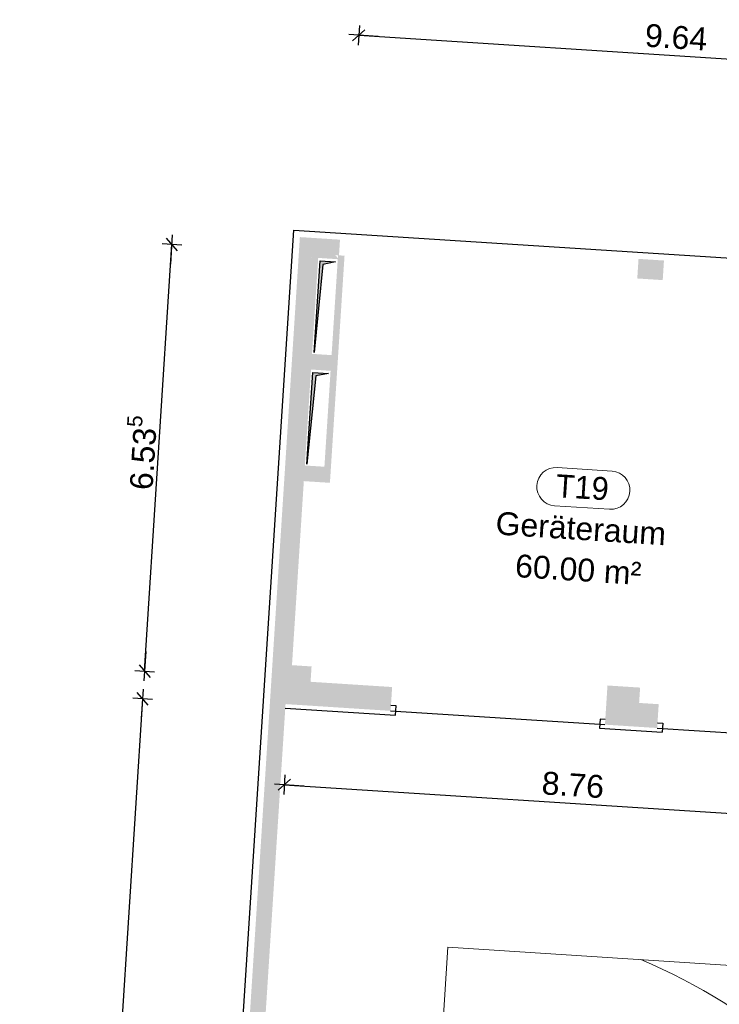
# Model space of a CAD drawing. Header units: metres. Extents: x -15.7 to 45.4, y -8.3 to 46.7.
# Tile 6 of 16: x -14.9 to -4.2, y 28.6 to 43.7. Entities that reach past the tile are written whole.
import ezdxf

# ---------------------------------------------------------------- set-up
doc = ezdxf.new("R2010")
doc.units = ezdxf.units.M
doc.header["$PDMODE"] = 65
doc.linetypes.add('AUSGEZOGEN', pattern=[0])
for name, color, linetype, lineweight in [('XR$1$Allgemein', 7, 'AUSGEZOGEN', 25), ('XR$1$Allgemein01', 7, 'AUSGEZOGEN', 25), ('XR$1$Allgemein02', 7, 'AUSGEZOGEN', 25), ('XR$1$Raum', 7, 'AUSGEZOGEN', 25), ('XR$1$Schraffur_1', 7, 'AUSGEZOGEN', 13)]:
    doc.layers.add(name, color=color, linetype=linetype, lineweight=lineweight)
doc.styles.add('ARIAL', font='arial.ttf')
doc.dimstyles.new('DIMSTYLE_3', dxfattribs={"dimtxt": 0.35, "dimasz": 0.3, "dimexe": 0, "dimexo": 1e-06, "dimgap": 0.175, "dimtad": 2, "dimrnd": 0.005, "dimzin": 4, "dimdsep": 46, "dimtxsty": 'ARIAL', "dimblk1": 'ALL_ML_STRICH', "dimblk2": 'ALL_ML_STRICH', "dimsah": 1, "dimcen": 0, "dimse1": 1, "dimse2": 1, "dimclrd": 7, "dimclre": 7, "dimclrt": 7, "dimadec": 0, "dimazin": 0, "dimtfac": 1, "dimtdec": 0, "dimtix": 1, "dimtmove": 2, "dimatfit": 3, "dimfxl": 0, "dimtzin": 0, "dimlwd": 0, "dimlwe": 25, "dimarcsym": 0})
doc.dimstyles.new('DIMSTYLE_6', dxfattribs={"dimtxt": 0.35, "dimasz": 0.3, "dimexe": 0, "dimexo": 1e-06, "dimgap": 0.175, "dimtad": 2, "dimdec": 3, "dimrnd": 0.005, "dimzin": 4, "dimdsep": 46, "dimtxsty": 'ARIAL', "dimblk1": 'ALL_ML_STRICH', "dimblk2": 'ALL_ML_STRICH', "dimsah": 1, "dimcen": 0, "dimse1": 1, "dimse2": 1, "dimclrd": 7, "dimclre": 7, "dimclrt": 7, "dimadec": 0, "dimazin": 0, "dimtfac": 1, "dimtdec": 0, "dimtix": 1, "dimtmove": 2, "dimatfit": 3, "dimfxl": 0, "dimtzin": 0, "dimlwd": 0, "dimlwe": 25, "dimarcsym": 0})

# ---------------------------------------------------------------- blocks, each defined once
blk = doc.blocks.new('ALL_ML_STRICH')
at = {"color": 0, "linetype": 'ByBlock', "lineweight": -2}
for p, q in [((-1, 0), (0.5, 0)), ((-0.3, -0.3), (0.3, 0.3)), ((0, -0.5), (0, 0.5))]:
    blk.add_line(p, q, dxfattribs=at)
blk = doc.blocks.new('*D58')
at = {"layer": 'DEFPOINTS', "color": 7, "linetype": 'AUSGEZOGEN', "lineweight": 25, "transparency": 33554687}
for p in [(-1.681, 37.797), (-10.715, 33.819), (-10.832, 31.99)]:
    blk.add_point(p, dxfattribs=at)
at = {"layer": 'XR$1$Allgemein', "color": 7, "linetype": 'AUSGEZOGEN', "lineweight": -2, "transparency": 33554687}
blk.add_line((-10.832, 31.99), (-2.09, 31.427), dxfattribs=at)
at = {"layer": 'XR$1$Allgemein', "color": 7, "linetype": 'AUSGEZOGEN', "lineweight": 25, "transparency": 33554687, "yscale": 0.3, "zscale": 0.3}
for p, xscale, rotation in [((-10.832, 31.99), 0.2999999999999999, 176.3178244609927), ((-2.09, 31.427), 0.3, 356.3178244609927)]:
    blk.add_blockref('ALL_ML_STRICH', p, dxfattribs=dict(at, xscale=xscale, rotation=rotation))
at = {"layer": 'XR$1$Allgemein', "color": 7, "linetype": 'AUSGEZOGEN', "lineweight": 25, "transparency": 33554687, "insert": (-6.418, 31.987), "char_height": 0.35, "width": 1.4, "attachment_point": 5, "rotation": 356.3178, "style": 'ARIAL'}
blk.add_mtext('\\A1;{\\A1;{8.76\\H0.231000;\\S^ ;}}', dxfattribs=at)
blk = doc.blocks.new('*D63')
at = {"layer": 'DEFPOINTS', "color": 7, "linetype": 'AUSGEZOGEN', "lineweight": 25, "transparency": 33554687}
for p in [(-9.694, 43.45), (-9.911, 40.08), (-0.301, 39.301)]:
    blk.add_point(p, dxfattribs=at)
at = {"layer": 'XR$1$Allgemein', "color": 7, "linetype": 'AUSGEZOGEN', "lineweight": -2, "transparency": 33554687}
blk.add_line((-9.694, 43.45), (-0.074, 42.831), dxfattribs=at)
at = {"layer": 'XR$1$Allgemein', "color": 7, "linetype": 'AUSGEZOGEN', "lineweight": 25, "transparency": 33554687, "yscale": 0.3, "zscale": 0.3}
for p, xscale, rotation in [((-9.694, 43.45), 0.2999999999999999, 176.3178244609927), ((-0.074, 42.831), 0.3, 356.3178244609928)]:
    blk.add_blockref('ALL_ML_STRICH', p, dxfattribs=dict(at, xscale=xscale, rotation=rotation))
at = {"layer": 'XR$1$Allgemein', "color": 7, "linetype": 'AUSGEZOGEN', "lineweight": 25, "transparency": 33554687, "insert": (-4.84, 43.419), "char_height": 0.35, "width": 1.4, "attachment_point": 5, "rotation": 356.3178, "style": 'ARIAL'}
blk.add_mtext('\\A1;{\\A1;{9.64\\H0.231000;\\S^ ;}}', dxfattribs=at)
blk = doc.blocks.new('*D69')
at = {"layer": 'DEFPOINTS', "color": 7, "linetype": 'AUSGEZOGEN', "lineweight": 25, "transparency": 33554687}
for p in [(-9.911, 40.08), (-12.969, 33.728), (-10.43, 33.565)]:
    blk.add_point(p, dxfattribs=at)
at = {"layer": 'XR$1$Allgemein', "color": 7, "linetype": 'AUSGEZOGEN', "lineweight": -2, "transparency": 33554687}
blk.add_line((-12.969, 33.728), (-12.55, 40.25), dxfattribs=at)
at = {"layer": 'XR$1$Allgemein', "color": 7, "linetype": 'AUSGEZOGEN', "lineweight": 25, "transparency": 33554687, "xscale": 0.3, "yscale": 0.3, "zscale": 0.3}
for p, rotation in [((-12.55, 40.25), 86.31782446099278), ((-12.969, 33.728), 266.3178244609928)]:
    blk.add_blockref('ALL_ML_STRICH', p, dxfattribs=dict(at, rotation=rotation))
at = {"layer": 'XR$1$Allgemein', "color": 7, "linetype": 'AUSGEZOGEN', "lineweight": 25, "transparency": 33554687, "insert": (-13.036, 37.068), "char_height": 0.35, "width": 1.75, "attachment_point": 5, "rotation": 86.3178, "style": 'ARIAL'}
blk.add_mtext('\\A1;{\\A1;{6.53\\H0.231000;\\S5^ ;}}', dxfattribs=at)
blk = doc.blocks.new('*D70')
at = {"layer": 'DEFPOINTS', "color": 7, "linetype": 'AUSGEZOGEN', "lineweight": 25, "transparency": 33554687}
for p in [(-10.817, 33.164), (-14.729, 6.38), (-12.39, 6.229)]:
    blk.add_point(p, dxfattribs=at)
at = {"layer": 'XR$1$Allgemein', "color": 7, "linetype": 'AUSGEZOGEN', "lineweight": -2, "transparency": 33554687}
blk.add_line((-14.729, 6.38), (-12.997, 33.304), dxfattribs=at)
at = {"layer": 'XR$1$Allgemein', "color": 7, "linetype": 'AUSGEZOGEN', "lineweight": 25, "transparency": 33554687, "xscale": 0.3, "yscale": 0.3, "zscale": 0.3}
for p, rotation in [((-12.997, 33.304), 86.31782446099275), ((-14.729, 6.38), 266.3178244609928)]:
    blk.add_blockref('ALL_ML_STRICH', p, dxfattribs=dict(at, rotation=rotation))
at = {"layer": 'XR$1$Allgemein', "color": 7, "linetype": 'AUSGEZOGEN', "lineweight": 25, "transparency": 33554687, "insert": (-14.143, 19.872), "char_height": 0.35, "width": 1.75, "attachment_point": 5, "rotation": 86.3178, "style": 'ARIAL'}
blk.add_mtext('\\A1;{\\A1;{26.98\\H0.231000;\\S^ ;}}', dxfattribs=at)

msp = doc.modelspace()

# ---------------------------------------------------------------- hatches: boundary and pattern name
at = {"layer": 'XR$1$Allgemein01', "linetype": 'AUSGEZOGEN', "lineweight": 18, "transparency": 33554687}
for points in [[(-10.6133, 40.0651), (-10.0146, 40.0266), (-10.0135, 40.0429), (-10.0506, 40.089), (-10.0352, 40.3285), (-10.594, 40.3645)], [(-9.9803, 40.325), (-10.0352, 40.3285), (-10.0506, 40.089), (-9.9957, 40.0855)], [(-10.6133, 40.0651), (-11.0141, 33.838), (-10.7147, 33.8187), (-10.3139, 40.0458)], [(-10.0107, 40.0864), (-10.2342, 36.6136), (-10.1344, 36.6072), (-9.9109, 40.08)], [(-5.434, 39.7318), (-5.0448, 39.7067), (-5.0256, 40.0061), (-5.4148, 40.0312)], [(-10.109, 38.5596), (-10.4083, 38.5789), (-10.4238, 38.3394), (-10.1244, 38.3201)], [(-10.2188, 36.8531), (-10.5182, 36.8724), (-10.5336, 36.6329), (-10.2342, 36.6136)], [(-11.0526, 33.2392), (-10.4538, 33.2007), (-10.4153, 33.7995), (-11.0141, 33.838)], [(-10.4538, 33.2007), (-9.2064, 33.1204), (-9.183, 33.4847), (-10.4304, 33.5649)], [(-5.9282, 32.9094), (-5.4292, 32.8773), (-5.3907, 33.4761), (-5.8897, 33.5082)], [(-11.0526, 33.2392), (-11.3711, 28.2895), (-11.1316, 28.2741), (-10.8131, 33.2238)], [(-5.4292, 32.8773), (-5.1298, 32.8581), (-5.1064, 33.2223), (-5.4058, 33.2416)]]:
    msp.add_hatch(color=252, dxfattribs=at).paths.add_polyline_path(points)
at = {"layer": 'XR$1$Allgemein01', "linetype": 'AUSGEZOGEN', "lineweight": 25, "true_color": 0x000000, "transparency": 33554687}
for points in [[(-10.0482, 39.9862), (-10.2857, 40.0015), (-10.3758, 38.6014), (-10.2413, 39.9476)], [(-10.158, 38.2798), (-10.3955, 38.295), (-10.4856, 36.8949), (-10.3512, 38.2411)]]:
    msp.add_hatch(color=18, dxfattribs=at).paths.add_polyline_path(points)

# ---------------------------------------------------------------- linework, layer by layer
at = {"layer": 'XR$1$Allgemein01', "color": 7, "linetype": 'AUSGEZOGEN', "lineweight": 25, "transparency": 33554687}
for p, q in [((-13.2614, 0.4734), (-10.6874, 40.4707)), ((-10.6874, 40.4707), (0.0953, 39.7768)), ((-10.3758, 38.6014), (-10.2857, 40.0015)), ((-10.2413, 39.9476), (-10.3758, 38.6014)), ((-10.2857, 40.0015), (-10.0482, 39.9862)), ((-10.0482, 39.9862), (-10.2413, 39.9476)), ((-10.4856, 36.8949), (-10.3955, 38.295)), ((-10.3512, 38.2411), (-10.4856, 36.8949)), ((-10.3955, 38.295), (-10.158, 38.2798)), ((-10.158, 38.2798), (-10.3512, 38.2411)), ((-10.8169, 33.1639), (-9.1304, 33.0554)), ((-9.1214, 33.1951), (-9.2013, 33.2002)), ((-9.1304, 33.0554), (-9.1214, 33.1951)), ((-6.0029, 32.9944), (-6.0119, 32.8547)), ((-5.9231, 32.9893), (-6.0029, 32.9944)), ((-6.0119, 32.8547), (-5.0539, 32.7931)), ((-5.1247, 32.9379), (-5.0449, 32.9328)), ((-5.0449, 32.9328), (-5.0539, 32.7931))]:
    msp.add_line(p, q, dxfattribs=at)
at = {"layer": 'XR$1$Allgemein02', "color": 7, "linetype": 'AUSGEZOGEN', "lineweight": 13, "transparency": 33554687}
for p, q in [((-8.3317, 29.5068), (-9.6161, 9.5481)), ((31.5857, 26.9379), (-8.3317, 29.5068))]:
    msp.add_line(p, q, dxfattribs=at)
msp.add_arc((-8.8776, 21.0243), 9, 356.31782, 67.12969, dxfattribs=at)
at = {"layer": 'XR$1$Raum', "color": 7, "linetype": 'AUSGEZOGEN', "lineweight": 18, "transparency": 33554687}
for p, q in [((-5.8194, 36.7855), (-6.6602, 36.8396)), ((-5.8569, 36.2033), (-6.6977, 36.2574))]:
    msp.add_line(p, q, dxfattribs=at)
for centre, start, end in [((-6.679, 36.5485), 86.31782, 266.31782), ((-5.8382, 36.4944), 266.31782, 86.31782)]:
    msp.add_arc(centre, 0.2917, start, end, dxfattribs=at)
at = {"layer": 'XR$1$Schraffur_1', "color": 7, "linetype": 'AUSGEZOGEN', "lineweight": 25, "transparency": 33554687}
for p, q in [((-9.2064, 33.1204), (-5.9282, 32.9094)), ((-5.1298, 32.8581), (-2.0113, 32.6574))]:
    msp.add_line(p, q, dxfattribs=at)

# ---------------------------------------------------------------- texts
at = {"layer": 'XR$1$Raum', "color": 7, "linetype": 'AUSGEZOGEN', "lineweight": 18, "transparency": 33554687, "char_height": 0.35, "rotation": 356.31782, "style": 'ARIAL'}
for s, insert, width, attachment_point in [('\\W0.96;T19', (-6.6894, 36.3855), 1.011147, 7), ('\\W1.00;Geräteraum', (-6.3079, 35.7297), 2.794667, 8), ('\\W1.00;60.00 m²', (-6.3483, 35.101), 2.111994, 8)]:
    msp.add_mtext(s, dxfattribs=dict(at, insert=insert, width=width, attachment_point=attachment_point))

# ---------------------------------------------------------------- dimensions: what is measured, and where the dimension line sits
at = {"layer": 'XR$1$Allgemein', "color": 7, "linetype": 'AUSGEZOGEN', "lineweight": 25, "transparency": 33554687}
for base, p1, p2, angle, dimstyle, picture, middle in [((-0.0739, 42.8309), (-9.9109, 40.08), (-0.3011, 39.3013), 356.31782, 'DIMSTYLE_3', '*D63', (-4.84, 43.4191)), ((-12.5497, 40.2498), (-10.4304, 33.5649), (-9.9109, 40.08), 86.31782, 'DIMSTYLE_6', '*D69', (-13.0363, 37.068)), ((-2.0905, 31.4272), (-10.7147, 33.8187), (-1.6806, 37.7967), 356.31782, 'DIMSTYLE_3', '*D58', (-6.418, 31.9872)), ((-12.9967, 33.3042), (-12.39, 6.2294), (-10.8169, 33.1639), 86.31782, 'DIMSTYLE_3', '*D70', (-14.1427, 19.8715))]:
    dim = msp.add_linear_dim(base=base, p1=p1, p2=p2, angle=angle, dimstyle=dimstyle, override={"dimpost": '<>', "dimclrd": 7, "dimclre": 7, "dimclrt": 7, "dimlwd": 0, "dimlwe": 25}, dxfattribs=at)
    dim.commit()
    dim.dimension.update_dxf_attribs({"geometry": picture, "text_midpoint": middle, "dimtype": 160})

doc.saveas('drawing.dxf')
